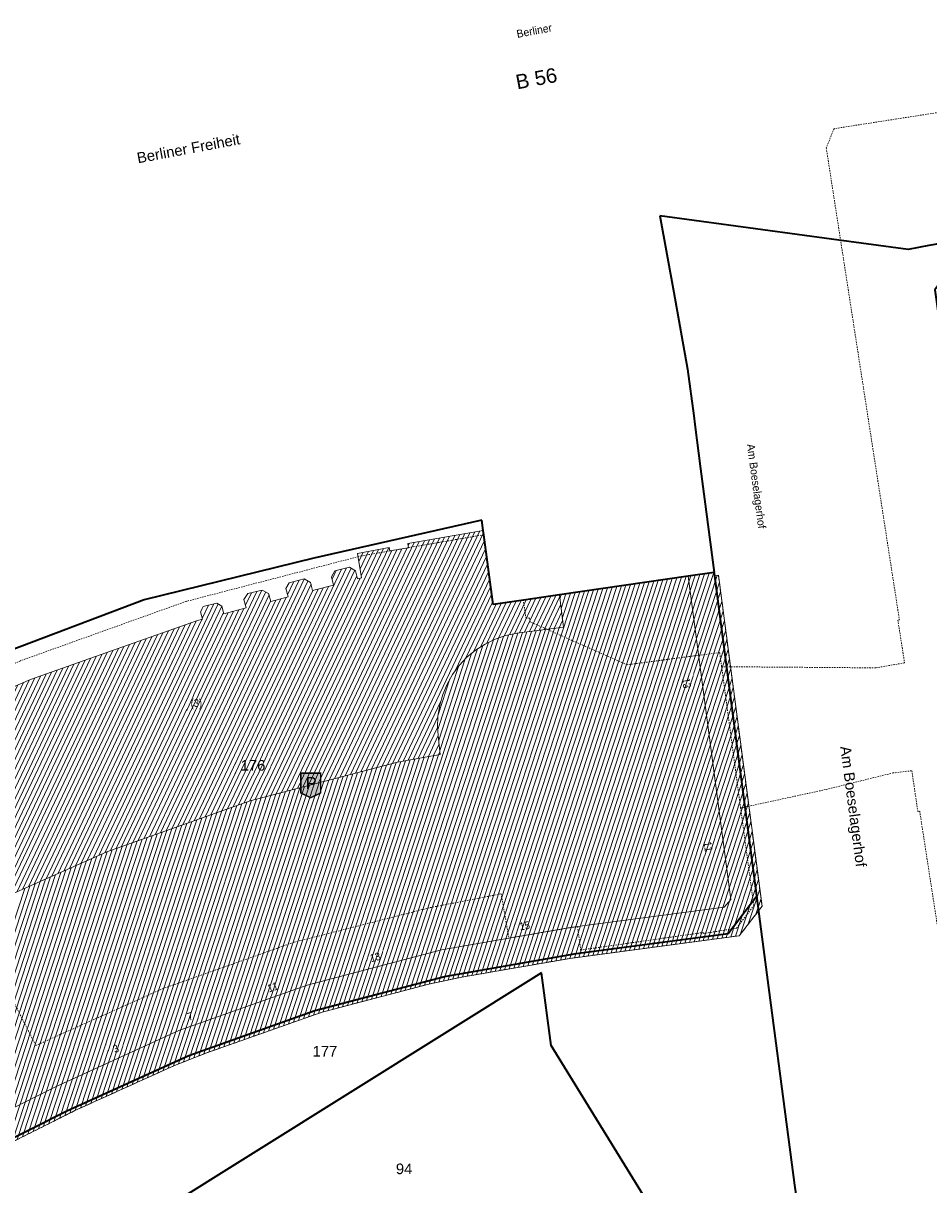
# Model space of a CAD drawing. Header units: metres. Extents: x 32365810 to 32367010, y 5620411 to 5622366.
# Tile 197 of 198: x 32366267 to 32366348, y 5622253 to 5622357. Entities that reach past the tile are written whole.
import ezdxf

# ---------------------------------------------------------------- set-up
doc = ezdxf.new("R2010")
doc.units = ezdxf.units.M
for name, pattern in [('1600.1047', [0]), ('1600.2028', [0]), ('1600.2305', [0.75, 0.5, 0, 0, -0.25]), ('1600.2505', [0]), ('1600.2507', [0]), ('1600.2512', [0.25, 0.125, 0, 0, -0.125])]:
    doc.linetypes.add(name, pattern=pattern)
doc.layers.get('0').update_dxf_attribs({"color": 1, "linetype": 'CONTINUOUS'})
for name, color, linetype in [('Ebene 32', 7, 'CONTINUOUS'), ('Flurstücke_Grenzpunkte', 11, 'CONTINUOUS'), ('Gebäude', 31, 'CONTINUOUS'), ('Lagebezeichnungen', 12, 'CONTINUOUS')]:
    doc.layers.add(name, color=color, linetype=linetype)
doc.styles.add('Arial', font='Arial.ttf')
doc.styles.add('Flurstücksnummer - K 10 700', font='Arial.ttf')
doc.styles.add('Hausnummern NRW', font='Arial.ttf', dxfattribs={"width": 0.85})
doc.styles.add('Name - Bauwerken u. Einrichtungen - F 10', font='Arial.ttf')
doc.styles.add('Plätze_ Anlagen_ Bahnhof - N 14', font='Arial.ttf')
doc.styles.add('Straßename', font='Arial.ttf', dxfattribs={"width": 0.95})

# ---------------------------------------------------------------- blocks, each defined once
blk = doc.blocks.new('Tiefgarage')
at = {"true_color": 0xffffff}
blk.add_hatch(color=7, dxfattribs=at).paths.add_polyline_path([(-0.38168, -0.290077), (-0.38168, 0.473282), (0.38168, 0.473282), (0.38168, -0.290077), (0, -0.473282)], flags=0)
at = {"color": 7, "const_width": 0.053435}
blk.add_lwpolyline([(-0.38168, -0.290077), (-0.38168, 0.473282), (0.38168, 0.473282), (0.38168, -0.290077), (0, -0.473282)], close=True, dxfattribs=at)
at = {"color": 7, "insert": (-0.19429, -0.137404), "char_height": 0.458016, "attachment_point": 7, "line_spacing_factor": 0.69, "style": 'Arial'}
blk.add_mtext('P', dxfattribs=at)
blk = doc.blocks.new('O108')
at = {"layer": 'Gebäude', "color": 7, "linetype": '1600.2507', "lineweight": 18}
for p, q in [((32366328.653, 5622308.11), (32366326.308, 5622307.77)), ((32366326.308, 5622307.77), (32366330.128, 5622278.78)), ((32366328.693, 5622307.803), (32366328.653, 5622308.11)), ((32366329.03, 5622307.847), (32366328.693, 5622307.803)), ((32366332.934, 5622278.18), (32366329.03, 5622307.847)), ((32366330.128, 5622278.78), (32366329.547, 5622278.105)), ((32366329.547, 5622278.105), (32366316.398, 5622276.361)), ((32366330.898, 5622275.542), (32366332.934, 5622278.18)), ((32366315.961, 5622276.303), (32366310.241, 5622275.321)), ((32366315.724, 5622273.509), (32366330.898, 5622275.542)), ((32366316.398, 5622276.361), (32366315.961, 5622276.303)), ((32366310.241, 5622275.321), (32366304.195, 5622274.282)), ((32366304.195, 5622274.282), (32366292.154, 5622271.121)), ((32366306.019, 5622271.832), (32366315.724, 5622273.509)), ((32366303.055, 5622271.199), (32366306.019, 5622271.832)), ((32366292.154, 5622271.121), (32366280.657, 5622267.049)), ((32366293.502, 5622268.691), (32366303.055, 5622271.199)), ((32366283.094, 5622265.018), (32366293.502, 5622268.691)), ((32366280.657, 5622267.049), (32366269.614, 5622262.009)), ((32366280.267, 5622263.905), (32366283.094, 5622265.018)), ((32366271.353, 5622259.867), (32366280.267, 5622263.905)), ((32366269.614, 5622262.009), (32366257.244, 5622255.803)), ((32366257.62, 5622252.983), (32366271.353, 5622259.867))]:
    blk.add_line(p, q, dxfattribs=at)
blk = doc.blocks.new('O425')
at = {"layer": 'Gebäude', "color": 7, "linetype": '1600.2305', "lineweight": 18}
for p, q in [((32366328.693, 5622307.803), (32366328.653, 5622308.11)), ((32366329.03, 5622307.847), (32366328.693, 5622307.803)), ((32366332.934, 5622278.18), (32366329.03, 5622307.847)), ((32366330.898, 5622275.542), (32366332.934, 5622278.18)), ((32366315.724, 5622273.509), (32366330.898, 5622275.542)), ((32366306.019, 5622271.832), (32366315.724, 5622273.509)), ((32366303.055, 5622271.199), (32366306.019, 5622271.832)), ((32366293.502, 5622268.691), (32366303.055, 5622271.199)), ((32366283.094, 5622265.018), (32366293.502, 5622268.691)), ((32366280.267, 5622263.905), (32366283.094, 5622265.018)), ((32366271.353, 5622259.867), (32366280.267, 5622263.905)), ((32366257.62, 5622252.983), (32366271.353, 5622259.867))]:
    blk.add_line(p, q, dxfattribs=at)
blk = doc.blocks.new('O1192')
at = {"layer": 'Flurstücke_Grenzpunkte', "color": 7, "linetype": '1600.2028', "lineweight": 35}
for p, q in [((32366313.178, 5622272.222), (32366274.074, 5622247.775)), ((32366314.039, 5622265.689), (32366313.178, 5622272.222)), ((32366322.777, 5622251.486), (32366314.039, 5622265.689)), ((32366321.904, 5622251.627), (32366291.189, 5622232.59)), ((32366321.933, 5622251.376), (32366321.904, 5622251.627)), ((32366322.777, 5622251.486), (32366321.933, 5622251.376)), ((32366274.074, 5622247.775), (32366284.24, 5622231.364)), ((32366291.399, 5622232.251), (32366285.83, 5622228.798)), ((32366291.189, 5622232.59), (32366291.399, 5622232.251)), ((32366285.83, 5622228.798), (32366284.24, 5622231.364))]:
    blk.add_line(p, q, dxfattribs=at)
at = {"layer": 'Flurstücke_Grenzpunkte', "color": 7, "lineweight": 18, "insert": (32366300.854, 5622254.157), "char_height": 0.95, "attachment_point": 8, "line_spacing_factor": 0.69, "style": 'Flurstücksnummer - K 10 700', "bg_fill": 2}
blk.add_mtext('94', dxfattribs=at)
blk = doc.blocks.new('O1545')
at = {"layer": 'Flurstücke_Grenzpunkte', "color": 7, "linetype": '1600.2028', "lineweight": 35}
for p, q in [((32366307.835, 5622312.779), (32366292.759, 5622309.394)), ((32366307.954, 5622311.875), (32366307.835, 5622312.779)), ((32366308.005, 5622311.489), (32366307.954, 5622311.875)), ((32366308.83, 5622305.23), (32366308.005, 5622311.489)), ((32366292.759, 5622309.394), (32366277.56, 5622305.652)), ((32366326.308, 5622307.77), (32366314.768, 5622306.093)), ((32366328.653, 5622308.11), (32366326.308, 5622307.77)), ((32366328.693, 5622307.803), (32366328.653, 5622308.11)), ((32366330.256, 5622295.927), (32366328.693, 5622307.803)), ((32366277.56, 5622305.652), (32366265.499, 5622301.067)), ((32366311.542, 5622305.624), (32366308.83, 5622305.23)), ((32366314.768, 5622306.093), (32366311.542, 5622305.624)), ((32366332.469, 5622279.104), (32366330.256, 5622295.927)), ((32366329.888, 5622275.737), (32366332.469, 5622279.104)), ((32366316.281, 5622273.942), (32366329.888, 5622275.737)), ((32366304.467, 5622271.876), (32366316.281, 5622273.942)), ((32366292.863, 5622268.828), (32366304.467, 5622271.876)), ((32366281.558, 5622264.806), (32366292.863, 5622268.828)), ((32366270.635, 5622259.854), (32366281.558, 5622264.806)), ((32366258.384, 5622253.668), (32366270.635, 5622259.854))]:
    blk.add_line(p, q, dxfattribs=at)
at = {"layer": 'Flurstücke_Grenzpunkte', "color": 7, "lineweight": 18, "insert": (32366287.314, 5622290.327), "char_height": 0.95, "attachment_point": 8, "line_spacing_factor": 0.69, "style": 'Flurstücksnummer - K 10 700', "bg_fill": 2}
blk.add_mtext('176', dxfattribs=at)
blk = doc.blocks.new('O1835')
at = {"layer": 'Flurstücke_Grenzpunkte', "color": 7, "linetype": '1600.2028', "lineweight": 35}
for p, q in [((32366329.888, 5622275.737), (32366332.469, 5622279.104)), ((32366332.86, 5622276.13), (32366332.469, 5622279.104)), ((32366316.281, 5622273.942), (32366329.888, 5622275.737)), ((32366335.88, 5622253.179), (32366332.86, 5622276.13)), ((32366304.467, 5622271.876), (32366316.281, 5622273.942)), ((32366313.178, 5622272.222), (32366274.074, 5622247.775)), ((32366292.863, 5622268.828), (32366304.467, 5622271.876)), ((32366314.039, 5622265.689), (32366313.178, 5622272.222)), ((32366281.558, 5622264.806), (32366292.863, 5622268.828)), ((32366322.777, 5622251.486), (32366314.039, 5622265.689)), ((32366270.635, 5622259.854), (32366281.558, 5622264.806)), ((32366258.384, 5622253.668), (32366270.635, 5622259.854))]:
    blk.add_line(p, q, dxfattribs=at)
at = {"layer": 'Flurstücke_Grenzpunkte', "color": 7, "lineweight": 18, "insert": (32366293.757, 5622264.709), "char_height": 0.95, "attachment_point": 8, "line_spacing_factor": 0.69, "style": 'Flurstücksnummer - K 10 700', "bg_fill": 2}
blk.add_mtext('177', dxfattribs=at)
blk = doc.blocks.new('O1865')
at = {"layer": 'Flurstücke_Grenzpunkte', "color": 7, "linetype": '1600.2028', "lineweight": 35}
for p, q in [((32366339.146, 5622337.991), (32366323.774, 5622340.077)), ((32366323.774, 5622340.077), (32366325.015, 5622333.201)), ((32366346.033, 5622337.058), (32366339.146, 5622337.991)), ((32366351.817, 5622338.114), (32366347.884, 5622337.396)), ((32366351.817, 5622338.114), (32366348.435, 5622333.435)), ((32366347.884, 5622337.396), (32366346.033, 5622337.058)), ((32366325.015, 5622333.201), (32366326.257, 5622326.324)), ((32366348.435, 5622333.435), (32366360.835, 5622244.396)), ((32366326.257, 5622326.324), (32366326.808, 5622322.132)), ((32366326.808, 5622322.132), (32366326.908, 5622321.368)), ((32366326.908, 5622321.368), (32366327.43, 5622317.404)), ((32366327.43, 5622317.404), (32366328.653, 5622308.11)), ((32366328.693, 5622307.803), (32366328.653, 5622308.11)), ((32366330.256, 5622295.927), (32366328.693, 5622307.803)), ((32366332.469, 5622279.104), (32366330.256, 5622295.927)), ((32366332.86, 5622276.13), (32366332.469, 5622279.104)), ((32366335.88, 5622253.179), (32366332.86, 5622276.13)), ((32366337.847, 5622239.361), (32366335.88, 5622253.179)), ((32366360.835, 5622244.396), (32366368.705, 5622199.312)), ((32366342.205, 5622219.436), (32366337.847, 5622239.361)), ((32366343.587, 5622213.104), (32366342.205, 5622219.436)), ((32366344.972, 5622206.762), (32366343.587, 5622213.104)), ((32366346.36, 5622200.401), (32366344.972, 5622206.762)), ((32366349.26, 5622187.116), (32366346.36, 5622200.401)), ((32366368.705, 5622199.312), (32366373.343, 5622196.001)), ((32366373.343, 5622196.001), (32366349.26, 5622187.116))]:
    blk.add_line(p, q, dxfattribs=at)
at = {"layer": 'Flurstücke_Grenzpunkte', "color": 7, "lineweight": 18, "insert": (32366346.63, 5622245.495), "char_height": 0.95, "attachment_point": 8, "line_spacing_factor": 0.69, "style": 'Flurstücksnummer - K 10 700', "bg_fill": 2}
blk.add_mtext('151', dxfattribs=at)
blk = doc.blocks.new('O2240')
at = {"layer": 'Gebäude', "color": 7, "linetype": '1600.2505', "lineweight": 18}
for p, q in [((32366326.308, 5622307.77), (32366314.768, 5622306.093)), ((32366328.653, 5622308.11), (32366326.308, 5622307.77)), ((32366328.693, 5622307.803), (32366328.653, 5622308.11)), ((32366329.03, 5622307.847), (32366328.693, 5622307.803)), ((32366332.934, 5622278.18), (32366329.03, 5622307.847)), ((32366314.768, 5622306.093), (32366315.129, 5622303.195)), ((32366310.953, 5622302.649), (32366309.969, 5622302.444)), ((32366315.129, 5622303.195), (32366310.953, 5622302.649)), ((32366308.111, 5622301.687), (32366307.264, 5622301.145)), ((32366309.017, 5622302.122), (32366308.111, 5622301.687)), ((32366309.969, 5622302.444), (32366309.017, 5622302.122)), ((32366306.489, 5622300.505), (32366305.797, 5622299.776)), ((32366307.264, 5622301.145), (32366306.489, 5622300.505)), ((32366305.797, 5622299.776), (32366305.199, 5622298.969)), ((32366305.199, 5622298.969), (32366304.702, 5622298.095)), ((32366304.702, 5622298.095), (32366304.314, 5622297.168)), ((32366304.314, 5622297.168), (32366304.042, 5622296.201)), ((32366303.888, 5622295.208), (32366303.856, 5622294.203)), ((32366304.042, 5622296.201), (32366303.888, 5622295.208)), ((32366303.856, 5622294.203), (32366303.945, 5622293.202)), ((32366303.945, 5622293.202), (32366304.079, 5622291.794)), ((32366300.251, 5622291.089), (32366287.066, 5622287.634)), ((32366304.079, 5622291.794), (32366300.251, 5622291.089)), ((32366287.066, 5622287.634), (32366274.197, 5622283.052)), ((32366274.197, 5622283.052), (32366263.041, 5622278.084)), ((32366330.898, 5622275.542), (32366332.934, 5622278.18)), ((32366315.724, 5622273.509), (32366330.898, 5622275.542)), ((32366306.019, 5622271.832), (32366315.724, 5622273.509)), ((32366303.055, 5622271.199), (32366306.019, 5622271.832)), ((32366293.502, 5622268.691), (32366303.055, 5622271.199)), ((32366283.094, 5622265.018), (32366293.502, 5622268.691)), ((32366280.267, 5622263.905), (32366283.094, 5622265.018)), ((32366271.353, 5622259.867), (32366280.267, 5622263.905)), ((32366257.62, 5622252.983), (32366271.353, 5622259.867))]:
    blk.add_line(p, q, dxfattribs=at)
at = {"layer": 'Lagebezeichnungen', "color": 7, "lineweight": 18, "char_height": 0.7, "attachment_point": 8, "line_spacing_factor": 0.69, "style": 'Hausnummern NRW', "bg_fill": 2}
for s, insert, rotation in [('13', (32366325.814, 5622298.132), 277.473), ('15', (32366311.718, 5622276.081), 9.73567), ('13', (32366298.357, 5622273.267), 14.71736), ('11', (32366289.193, 5622270.602), 19.46878), ('7', (32366281.801, 5622267.985), 19.46878), ('3', (32366275.168, 5622265.093), 24.53897)]:
    blk.add_mtext(s, dxfattribs=dict(at, insert=insert, rotation=rotation))
at = {"layer": 'Lagebezeichnungen', "color": 7, "lineweight": 18, "insert": (32366327.76, 5622283.483), "char_height": 0.7, "attachment_point": 8, "rotation": 277.473, "line_spacing_factor": 0.69, "style": 'Hausnummern NRW', "bg_fill": 2}
blk.add_mtext('11', dxfattribs=at)
blk = doc.blocks.new('O3234')
at = {"layer": 'Gebäude', "color": 7, "linetype": '1600.2505', "lineweight": 18}
for p, q in [((32366307.954, 5622311.875), (32366301.183, 5622310.684)), ((32366308.005, 5622311.489), (32366307.954, 5622311.875)), ((32366308.83, 5622305.23), (32366308.005, 5622311.489)), ((32366299.528, 5622310.353), (32366296.676, 5622309.813)), ((32366296.676, 5622309.813), (32366297.047, 5622307.632)), ((32366299.569, 5622310.029), (32366299.528, 5622310.353)), ((32366301.243, 5622310.319), (32366299.569, 5622310.029)), ((32366301.183, 5622310.684), (32366301.243, 5622310.319)), ((32366294.654, 5622308.247), (32366294.342, 5622307.7)), ((32366294.342, 5622307.7), (32366294.531, 5622306.975)), ((32366295.951, 5622308.585), (32366294.654, 5622308.247)), ((32366296.49, 5622308.261), (32366295.951, 5622308.585)), ((32366296.678, 5622307.536), (32366296.49, 5622308.261)), ((32366290.543, 5622307.173), (32366290.263, 5622306.666)), ((32366290.263, 5622306.666), (32366290.46, 5622305.911)), ((32366291.887, 5622307.524), (32366290.543, 5622307.173)), ((32366292.468, 5622307.201), (32366291.887, 5622307.524)), ((32366292.656, 5622306.485), (32366292.468, 5622307.201)), ((32366294.531, 5622306.975), (32366292.656, 5622306.485)), ((32366297.047, 5622307.632), (32366296.678, 5622307.536)), ((32366286.848, 5622306.208), (32366286.502, 5622305.673)), ((32366286.502, 5622305.673), (32366286.697, 5622304.928)), ((32366288.131, 5622306.522), (32366286.848, 5622306.208)), ((32366288.713, 5622306.23), (32366288.131, 5622306.522)), ((32366288.903, 5622305.504), (32366288.713, 5622306.23)), ((32366290.46, 5622305.911), (32366288.903, 5622305.504)), ((32366311.542, 5622305.624), (32366308.83, 5622305.23)), ((32366314.768, 5622306.093), (32366311.542, 5622305.624)), ((32366314.768, 5622306.093), (32366315.129, 5622303.195)), ((32366282.855, 5622305.04), (32366282.599, 5622304.56)), ((32366282.599, 5622304.56), (32366282.77, 5622303.903)), ((32366284.074, 5622305.359), (32366282.855, 5622305.04)), ((32366284.528, 5622305.085), (32366284.074, 5622305.359)), ((32366284.705, 5622304.408), (32366284.528, 5622305.085)), ((32366286.697, 5622304.928), (32366284.705, 5622304.408)), ((32366282.345, 5622303.791), (32366275.55, 5622301.392)), ((32366282.77, 5622303.903), (32366282.345, 5622303.791)), ((32366310.953, 5622302.649), (32366309.969, 5622302.444)), ((32366315.129, 5622303.195), (32366310.953, 5622302.649)), ((32366308.111, 5622301.687), (32366307.264, 5622301.145)), ((32366309.017, 5622302.122), (32366308.111, 5622301.687)), ((32366309.969, 5622302.444), (32366309.017, 5622302.122)), ((32366275.55, 5622301.392), (32366267.372, 5622298.504)), ((32366306.489, 5622300.505), (32366305.797, 5622299.776)), ((32366307.264, 5622301.145), (32366306.489, 5622300.505)), ((32366305.797, 5622299.776), (32366305.199, 5622298.969)), ((32366267.372, 5622298.504), (32366260.009, 5622295.38)), ((32366305.199, 5622298.969), (32366304.702, 5622298.095)), ((32366304.702, 5622298.095), (32366304.314, 5622297.168)), ((32366304.314, 5622297.168), (32366304.042, 5622296.201)), ((32366260.009, 5622295.38), (32366259.889, 5622295.33)), ((32366259.889, 5622295.33), (32366259.997, 5622295.071)), ((32366303.888, 5622295.208), (32366303.856, 5622294.203)), ((32366304.042, 5622296.201), (32366303.888, 5622295.208)), ((32366253.32, 5622294.723), (32366250.835, 5622293.483)), ((32366253.506, 5622294.358), (32366253.32, 5622294.723)), ((32366254.418, 5622292.557), (32366253.506, 5622294.358)), ((32366259.997, 5622295.071), (32366254.647, 5622292.66)), ((32366303.856, 5622294.203), (32366303.945, 5622293.202)), ((32366253.791, 5622287.661), (32366250.835, 5622293.483)), ((32366303.945, 5622293.202), (32366304.079, 5622291.794)), ((32366254.647, 5622292.66), (32366254.418, 5622292.557)), ((32366300.251, 5622291.089), (32366287.066, 5622287.634)), ((32366304.079, 5622291.794), (32366300.251, 5622291.089)), ((32366256.382, 5622288.965), (32366253.791, 5622287.661)), ((32366261.839, 5622278.12), (32366256.382, 5622288.965)), ((32366287.066, 5622287.634), (32366274.197, 5622283.052)), ((32366274.197, 5622283.052), (32366263.041, 5622278.084)), ((32366262.898, 5622277.722), (32366261.839, 5622278.12)), ((32366263.041, 5622278.084), (32366262.898, 5622277.722))]:
    blk.add_line(p, q, dxfattribs=at)
at = {"layer": 'Ebene 32', "color": 7, "lineweight": 18, "insert": (32366282.235, 5622295.836), "char_height": 0.7, "attachment_point": 8, "line_spacing_factor": 0.69, "style": 'Hausnummern NRW', "bg_fill": 2}
blk.add_mtext('(3)', dxfattribs=at)
blk = doc.blocks.new('O45')
at = {"layer": 'Gebäude', "color": 7, "linetype": '1600.2512', "lineweight": 18}
for p, q in [((32366308.005, 5622311.489), (32366301.243, 5622310.319)), ((32366308.83, 5622305.23), (32366308.005, 5622311.489)), ((32366299.569, 5622310.029), (32366297.001, 5622309.585)), ((32366301.243, 5622310.319), (32366299.569, 5622310.029)), ((32366297.001, 5622309.585), (32366289.189, 5622307.556)), ((32366289.189, 5622307.556), (32366281.33, 5622305.514)), ((32366311.542, 5622305.624), (32366308.83, 5622305.23)), ((32366311.779, 5622303.992), (32366311.542, 5622305.624)), ((32366281.33, 5622305.514), (32366266.464, 5622300.185)), ((32366312.101, 5622304.028), (32366311.779, 5622303.992)), ((32366312.154, 5622303.671), (32366312.101, 5622304.028)), ((32366320.837, 5622299.831), (32366312.154, 5622303.671)), ((32366329.145, 5622300.924), (32366320.837, 5622299.831)), ((32366329.314, 5622299.654), (32366329.145, 5622300.924)), ((32366266.464, 5622300.185), (32366259.316, 5622296.966)), ((32366331.011, 5622286.99), (32366329.314, 5622299.654)), ((32366259.316, 5622296.966), (32366260.009, 5622295.38)), ((32366260.009, 5622295.38), (32366259.889, 5622295.33)), ((32366259.889, 5622295.33), (32366259.997, 5622295.071)), ((32366259.997, 5622295.071), (32366254.647, 5622292.66)), ((32366254.647, 5622292.66), (32366256.718, 5622288.554)), ((32366256.718, 5622288.554), (32366252.151, 5622286.23)), ((32366332.186, 5622278.225), (32366331.011, 5622286.99)), ((32366252.151, 5622286.23), (32366258.652, 5622273.35)), ((32366303.188, 5622278.061), (32366309.554, 5622279.295)), ((32366309.554, 5622279.295), (32366310.241, 5622275.321)), ((32366291.007, 5622274.959), (32366303.188, 5622278.061)), ((32366330.653, 5622276.21), (32366332.186, 5622278.225)), ((32366258.652, 5622273.35), (32366262.865, 5622275.476)), ((32366262.865, 5622275.476), (32366267.843, 5622265.702)), ((32366310.241, 5622275.321), (32366315.961, 5622276.303)), ((32366315.961, 5622276.303), (32366316.398, 5622276.361)), ((32366316.398, 5622276.361), (32366316.676, 5622274.258)), ((32366316.676, 5622274.258), (32366327.657, 5622275.826)), ((32366327.657, 5622275.826), (32366327.67, 5622275.737)), ((32366327.67, 5622275.737), (32366330.653, 5622276.21)), ((32366279.201, 5622270.784), (32366291.007, 5622274.959)), ((32366267.843, 5622265.702), (32366279.201, 5622270.784))]:
    blk.add_line(p, q, dxfattribs=at)
blk = doc.blocks.new('O51')
at = {"layer": 'Gebäude', "color": 7, "linetype": '1600.2512', "lineweight": 18}
for p, q in [((32366356.788, 5622350.586), (32366339.388, 5622347.883)), ((32366339.388, 5622347.883), (32366338.692, 5622346.157)), ((32366338.692, 5622346.157), (32366345.245, 5622303.858)), ((32366345.245, 5622303.858), (32366345.106, 5622303.836)), ((32366345.106, 5622303.836), (32366345.711, 5622300.003)), ((32366343.125, 5622299.551), (32366329.314, 5622299.654)), ((32366331.011, 5622286.99), (32366329.314, 5622299.654)), ((32366345.711, 5622300.003), (32366343.125, 5622299.551)), ((32366338.686, 5622288.653), (32366344.649, 5622290.128)), ((32366344.649, 5622290.128), (32366346.362, 5622290.333)), ((32366346.362, 5622290.333), (32366346.897, 5622286.679)), ((32366331.011, 5622286.99), (32366338.686, 5622288.653)), ((32366346.897, 5622286.679), (32366347.065, 5622286.705)), ((32366347.065, 5622286.705), (32366348.914, 5622274.743))]:
    blk.add_line(p, q, dxfattribs=at)
blk = doc.blocks.new('*X1111')
at = {"color": 253, "linetype": '1600.1047', "lineweight": 18, "true_color": 0xb2b2b2}
for p, q in [((32366314.443725, 5622273.287771), (32366325.710871, 5622307.683224)), ((32366314.862009, 5622273.36005), (32366326.125202, 5622307.743435)), ((32366315.280293, 5622273.432328), (32366326.539506, 5622307.803566)), ((32366315.698577, 5622273.504607), (32366326.95379, 5622307.863632)), ((32366316.111636, 5622273.560935), (32366327.368074, 5622307.923699)), ((32366316.524357, 5622273.616231), (32366327.782358, 5622307.983766)), ((32366316.937078, 5622273.671527), (32366328.196642, 5622308.043833)), ((32366317.349799, 5622273.726823), (32366328.610925, 5622308.103899)), ((32366317.76252, 5622273.782119), (32366328.916525, 5622307.832184)), ((32366307.332895, 5622272.059038), (32366318.667243, 5622306.65964)), ((32366307.751179, 5622272.131316), (32366319.081574, 5622306.719851)), ((32366308.169463, 5622272.203594), (32366319.495905, 5622306.780062)), ((32366308.587747, 5622272.275873), (32366319.910236, 5622306.840273)), ((32366309.006032, 5622272.348151), (32366320.324567, 5622306.900483)), ((32366309.424316, 5622272.42043), (32366320.738898, 5622306.960694)), ((32366309.8426, 5622272.492708), (32366321.153229, 5622307.020905)), ((32366310.260884, 5622272.564987), (32366321.56756, 5622307.081116)), ((32366310.679168, 5622272.637265), (32366321.981891, 5622307.141327)), ((32366311.097452, 5622272.709544), (32366322.396222, 5622307.201538)), ((32366311.515736, 5622272.781822), (32366322.810553, 5622307.261749)), ((32366311.93402, 5622272.854101), (32366323.224885, 5622307.321959)), ((32366312.352304, 5622272.926379), (32366323.639216, 5622307.38217)), ((32366312.770588, 5622272.998657), (32366324.053547, 5622307.442381)), ((32366313.188872, 5622273.070936), (32366324.467878, 5622307.502592)), ((32366313.607156, 5622273.143214), (32366324.882209, 5622307.562803)), ((32366314.025441, 5622273.215493), (32366325.29654, 5622307.623014)), ((32366318.175241, 5622273.837415), (32366329.111961, 5622307.224168)), ((32366304.806021, 5622271.572953), (32366316.181257, 5622306.298375)), ((32366305.230311, 5622271.663565), (32366316.595588, 5622306.358586)), ((32366305.654601, 5622271.754178), (32366317.009919, 5622306.418797)), ((32366306.078043, 5622271.842202), (32366317.42425, 5622306.479008)), ((32366306.496327, 5622271.914481), (32366317.838581, 5622306.539218)), ((32366306.914611, 5622271.986759), (32366318.252912, 5622306.599429)), ((32366314.812676, 5622305.734356), (32366314.938264, 5622306.117743)), ((32366314.921392, 5622304.861611), (32366315.352595, 5622306.177953)), ((32366315.030109, 5622303.988867), (32366315.766926, 5622306.238164)), ((32366318.587962, 5622273.892711), (32366329.225052, 5622306.364777)), ((32366319.000683, 5622273.948007), (32366329.338142, 5622305.505385)), ((32366319.413404, 5622274.003303), (32366329.451233, 5622304.645994)), ((32366319.826125, 5622274.058599), (32366329.564324, 5622303.786602)), ((32366299.655911, 5622270.306619), (32366310.199067, 5622302.49193)), ((32366300.087648, 5622270.419965), (32366310.622576, 5622302.580161)), ((32366300.519385, 5622270.533311), (32366311.043615, 5622302.660847)), ((32366300.951122, 5622270.646657), (32366311.455879, 5622302.71475)), ((32366301.382859, 5622270.760004), (32366311.868144, 5622302.768652)), ((32366301.814596, 5622270.87335), (32366312.280408, 5622302.822554)), ((32366302.246333, 5622270.986696), (32366312.692673, 5622302.876457)), ((32366302.67807, 5622271.100042), (32366313.104937, 5622302.930359)), ((32366303.108861, 5622271.210502), (32366313.517202, 5622302.984262)), ((32366303.533151, 5622271.301115), (32366313.929466, 5622303.038164)), ((32366303.957441, 5622271.391728), (32366314.341731, 5622303.092066)), ((32366304.381731, 5622271.48234), (32366314.753995, 5622303.145969)), ((32366320.238847, 5622274.113895), (32366329.677415, 5622302.92721)), ((32366297.497227, 5622269.739888), (32366307.922931, 5622301.566653)), ((32366297.928964, 5622269.853234), (32366308.402865, 5622301.827134)), ((32366298.360701, 5622269.96658), (32366308.87112, 5622302.051958)), ((32366298.792437, 5622270.079926), (32366309.322523, 5622302.225338)), ((32366299.224174, 5622270.193273), (32366309.766299, 5622302.375439)), ((32366320.651568, 5622274.169191), (32366329.790506, 5622302.067819)), ((32366297.06549, 5622269.626542), (32366307.423669, 5622301.247173)), ((32366304.046002, 5622292.140724), (32366306.896058, 5622300.841151)), ((32366321.064289, 5622274.224487), (32366329.903596, 5622301.208427)), ((32366303.872297, 5622294.019703), (32366305.726965, 5622299.681488)), ((32366303.957166, 5622293.07416), (32366306.339873, 5622300.3479)), ((32366321.47701, 5622274.279783), (32366330.016687, 5622300.349036)), ((32366321.889731, 5622274.335079), (32366330.129778, 5622299.489644)), ((32366303.906928, 5622295.330048), (32366304.963031, 5622298.554036)), ((32366322.302452, 5622274.390375), (32366330.242869, 5622298.630253)), ((32366322.715173, 5622274.445671), (32366330.35596, 5622297.770861)), ((32366323.127894, 5622274.500967), (32366330.46905, 5622296.91147)), ((32366323.540615, 5622274.556263), (32366330.582141, 5622296.052078)), ((32366323.953336, 5622274.611559), (32366330.695232, 5622295.192687)), ((32366324.366057, 5622274.666855), (32366330.808323, 5622294.333295)), ((32366324.778778, 5622274.722151), (32366330.921413, 5622293.473904)), ((32366325.191499, 5622274.777447), (32366331.034504, 5622292.614512)), ((32366292.722887, 5622268.41605), (32366300.140533, 5622291.060053)), ((32366293.169075, 5622268.57351), (32366300.563474, 5622291.146548)), ((32366293.611594, 5622268.719772), (32366300.983417, 5622291.223888)), ((32366294.043331, 5622268.833118), (32366301.403359, 5622291.301229)), ((32366294.475068, 5622268.946465), (32366301.823301, 5622291.378569)), ((32366294.906805, 5622269.059811), (32366302.243243, 5622291.45591)), ((32366295.338542, 5622269.173157), (32366302.663186, 5622291.53325)), ((32366295.770279, 5622269.286503), (32366303.083128, 5622291.610591)), ((32366296.202016, 5622269.399849), (32366303.50307, 5622291.687931)), ((32366296.633753, 5622269.513196), (32366303.923013, 5622291.765272)), ((32366325.60422, 5622274.832743), (32366331.147595, 5622291.755121)), ((32366288.707198, 5622266.998906), (32366296.25559, 5622290.042042)), ((32366289.153386, 5622267.156367), (32366296.687251, 5622290.155154)), ((32366289.599573, 5622267.313827), (32366297.118911, 5622290.268266)), ((32366290.045761, 5622267.471287), (32366297.550571, 5622290.381379)), ((32366290.491949, 5622267.628748), (32366297.982232, 5622290.494491)), ((32366290.938137, 5622267.786208), (32366298.413892, 5622290.607604)), ((32366291.384324, 5622267.943669), (32366298.845552, 5622290.720716)), ((32366291.830512, 5622268.101129), (32366299.277213, 5622290.833828)), ((32366292.2767, 5622268.258589), (32366299.708873, 5622290.946941)), ((32366326.016941, 5622274.888039), (32366331.260686, 5622290.895729)), ((32366326.429662, 5622274.943335), (32366331.373777, 5622290.036338)), ((32366284.691509, 5622265.581763), (32366292.370647, 5622289.024031)), ((32366285.137697, 5622265.739224), (32366292.802308, 5622289.137143)), ((32366285.583884, 5622265.896684), (32366293.233968, 5622289.250255)), ((32366286.030072, 5622266.054144), (32366293.665628, 5622289.363368)), ((32366286.47626, 5622266.211605), (32366294.097289, 5622289.47648)), ((32366286.922447, 5622266.369065), (32366294.528949, 5622289.589592)), ((32366287.368635, 5622266.526525), (32366294.960609, 5622289.702705)), ((32366287.814823, 5622266.683986), (32366295.39227, 5622289.815817)), ((32366288.26101, 5622266.841446), (32366295.82393, 5622289.928929)), ((32366326.842383, 5622274.998632), (32366331.486867, 5622289.176946)), ((32366280.183824, 5622263.867322), (32366288.054044, 5622287.892907)), ((32366280.638713, 5622264.051345), (32366288.485705, 5622288.006019)), ((32366281.091748, 5622264.229706), (32366288.917365, 5622288.119132)), ((32366281.544782, 5622264.408067), (32366289.349025, 5622288.232244)), ((32366281.997816, 5622264.586428), (32366289.780685, 5622288.345356)), ((32366282.450851, 5622264.76479), (32366290.212346, 5622288.458469)), ((32366282.903885, 5622264.943151), (32366290.644006, 5622288.571581)), ((32366283.352946, 5622265.109382), (32366291.075666, 5622288.684693)), ((32366283.799134, 5622265.266843), (32366291.507327, 5622288.797806)), ((32366284.245321, 5622265.424303), (32366291.938987, 5622288.910918)), ((32366327.255104, 5622275.053928), (32366331.599958, 5622288.317554)), ((32366276.940258, 5622262.398001), (32366284.961529, 5622286.884704)), ((32366277.403625, 5622262.607904), (32366285.408237, 5622287.043754)), ((32366277.866991, 5622262.817807), (32366285.854946, 5622287.202805)), ((32366278.330358, 5622263.02771), (32366286.301655, 5622287.361855)), ((32366278.793724, 5622263.237613), (32366286.748363, 5622287.520905)), ((32366279.257091, 5622263.447516), (32366287.190724, 5622287.666682)), ((32366279.720458, 5622263.657419), (32366287.622384, 5622287.779795)), ((32366327.667825, 5622275.109224), (32366331.713049, 5622287.458163)), ((32366274.160058, 5622261.138584), (32366282.281278, 5622285.930402)), ((32366274.623425, 5622261.348487), (32366282.727986, 5622286.089452)), ((32366275.086791, 5622261.55839), (32366283.174695, 5622286.248503)), ((32366275.550158, 5622261.768293), (32366283.621403, 5622286.407553)), ((32366276.013525, 5622261.978195), (32366284.068112, 5622286.566603)), ((32366276.476891, 5622262.188098), (32366284.51482, 5622286.725654)), ((32366328.080546, 5622275.16452), (32366331.82614, 5622286.598771)), ((32366270.908232, 5622259.644049), (32366279.154318, 5622284.81705)), ((32366271.379858, 5622259.879166), (32366279.601027, 5622284.9761)), ((32366271.843225, 5622260.089069), (32366280.047735, 5622285.135151)), ((32366272.306591, 5622260.298972), (32366280.494444, 5622285.294201)), ((32366272.769958, 5622260.508875), (32366280.941152, 5622285.453251)), ((32366273.233325, 5622260.718778), (32366281.387861, 5622285.612302)), ((32366273.696691, 5622260.928681), (32366281.834569, 5622285.771352)), ((32366328.493267, 5622275.219816), (32366331.939231, 5622285.73938)), ((32366328.905988, 5622275.275112), (32366332.052321, 5622284.879988)), ((32366268.075424, 5622258.224035), (32366276.474067, 5622283.862748)), ((32366268.547559, 5622258.460704), (32366276.920776, 5622284.021798)), ((32366269.019694, 5622258.697373), (32366277.367484, 5622284.180849)), ((32366269.491828, 5622258.934042), (32366277.814193, 5622284.339899)), ((32366269.963963, 5622259.170711), (32366278.260901, 5622284.498949)), ((32366270.436097, 5622259.40738), (32366278.70761, 5622284.658)), ((32366329.318709, 5622275.330408), (32366332.165412, 5622284.020597)), ((32366265.242617, 5622256.804022), (32366273.780012, 5622282.866306)), ((32366265.714752, 5622257.040691), (32366274.240524, 5622283.067497)), ((32366266.186886, 5622257.27736), (32366274.687233, 5622283.226547)), ((32366266.659021, 5622257.514029), (32366275.133942, 5622283.385597)), ((32366267.131155, 5622257.750698), (32366275.58065, 5622283.544648)), ((32366267.60329, 5622257.987366), (32366276.027359, 5622283.703698)), ((32366329.731431, 5622275.385704), (32366332.278503, 5622283.161205)), ((32366262.40981, 5622255.384008), (32366271.007995, 5622281.631869)), ((32366262.881944, 5622255.620677), (32366271.469998, 5622281.837609)), ((32366263.354079, 5622255.857346), (32366271.932001, 5622282.043348)), ((32366263.826213, 5622256.094015), (32366272.394003, 5622282.249088)), ((32366264.298348, 5622256.330684), (32366272.856006, 5622282.454827)), ((32366264.770483, 5622256.567353), (32366273.318009, 5622282.660567)), ((32366330.144152, 5622275.441), (32366332.391594, 5622282.301814)), ((32366260.049137, 5622254.200664), (32366268.697981, 5622280.603172)), ((32366260.521271, 5622254.437333), (32366269.159984, 5622280.808911)), ((32366260.993406, 5622254.674002), (32366269.621987, 5622281.014651)), ((32366261.465541, 5622254.910671), (32366270.083989, 5622281.22039)), ((32366261.937675, 5622255.147339), (32366270.545992, 5622281.42613)), ((32366330.556873, 5622275.496296), (32366332.504685, 5622281.442422)), ((32366258.160599, 5622253.253988), (32366266.84997, 5622279.780214)), ((32366258.632733, 5622253.490657), (32366267.311973, 5622279.985953)), ((32366259.104868, 5622253.727326), (32366267.773975, 5622280.191693)), ((32366259.577002, 5622253.963995), (32366268.235978, 5622280.397432)), ((32366331.016929, 5622275.696094), (32366332.617775, 5622280.583031)), ((32366331.702528, 5622276.584408), (32366332.730866, 5622279.723639)), ((32366332.388126, 5622277.472723), (32366332.843957, 5622278.864248))]:
    blk.add_line(p, q, dxfattribs=at)
blk = doc.blocks.new('*X1399')
at = {"color": 253, "linetype": '1600.1047', "lineweight": 18, "true_color": 0xb2b2b2}
for p, q in [((32366291.293746, 5622288.741839), (32366301.761769, 5622310.785803)), ((32366291.767878, 5622288.866081), (32366302.214738, 5622310.86548)), ((32366292.242011, 5622288.990323), (32366302.667708, 5622310.945156)), ((32366292.716144, 5622289.114565), (32366303.120678, 5622311.024832)), ((32366293.190277, 5622289.238806), (32366303.573648, 5622311.104508)), ((32366293.664409, 5622289.363048), (32366304.026618, 5622311.184184)), ((32366294.138542, 5622289.48729), (32366304.479587, 5622311.26386)), ((32366294.612675, 5622289.611532), (32366304.932557, 5622311.343536)), ((32366295.086807, 5622289.735774), (32366305.385527, 5622311.423212)), ((32366295.56094, 5622289.860015), (32366305.838497, 5622311.502889)), ((32366296.035073, 5622289.984257), (32366306.291466, 5622311.582565)), ((32366296.509205, 5622290.108499), (32366306.744436, 5622311.662241)), ((32366296.983338, 5622290.232741), (32366307.197406, 5622311.741917)), ((32366297.457471, 5622290.356983), (32366307.650376, 5622311.821593)), ((32366297.931603, 5622290.481225), (32366307.983793, 5622311.64951)), ((32366298.405736, 5622290.605466), (32366308.074026, 5622310.965322)), ((32366287.974817, 5622287.872146), (32366298.563594, 5622310.170398)), ((32366288.44895, 5622287.996388), (32366299.019741, 5622310.256765)), ((32366288.923082, 5622288.12063), (32366299.475888, 5622310.343133)), ((32366289.397215, 5622288.244872), (32366299.757344, 5622310.061628)), ((32366289.871348, 5622288.369114), (32366300.20969, 5622310.139991)), ((32366290.34548, 5622288.493355), (32366300.662036, 5622310.218355)), ((32366290.819613, 5622288.617597), (32366301.114383, 5622310.296718)), ((32366296.691123, 5622309.724097), (32366296.739005, 5622309.824929)), ((32366296.80061, 5622309.080454), (32366297.195152, 5622309.911296)), ((32366296.910097, 5622308.436812), (32366297.651299, 5622309.997664)), ((32366297.019584, 5622307.793169), (32366298.107446, 5622310.084031)), ((32366298.879869, 5622290.729708), (32366308.16422, 5622310.281051)), ((32366301.212647, 5622310.503647), (32366301.308799, 5622310.706127)), ((32366299.354001, 5622290.85395), (32366308.254414, 5622309.59678)), ((32366299.828134, 5622290.978192), (32366308.344608, 5622308.912509)), ((32366285.026009, 5622286.907662), (32366295.230806, 5622308.397316)), ((32366285.525614, 5622287.085546), (32366295.704569, 5622308.520779)), ((32366286.02522, 5622287.263431), (32366296.105964, 5622308.491848)), ((32366286.524826, 5622287.441315), (32366296.428913, 5622308.29772)), ((32366287.024432, 5622287.6192), (32366296.608889, 5622307.802517)), ((32366294.392517, 5622307.506219), (32366294.757043, 5622308.273853)), ((32366300.300189, 5622291.098059), (32366308.434802, 5622308.228238)), ((32366281.029161, 5622285.484587), (32366291.439528, 5622307.407138)), ((32366281.528767, 5622285.662471), (32366291.90532, 5622307.513815)), ((32366282.028373, 5622285.840355), (32366292.233749, 5622307.331229)), ((32366282.527979, 5622286.01824), (32366292.510385, 5622307.039575)), ((32366284.026797, 5622286.551893), (32366293.610944, 5622306.734558)), ((32366284.526403, 5622286.729778), (32366294.084895, 5622306.858418)), ((32366287.500684, 5622287.747904), (32366296.928397, 5622307.601144)), ((32366290.408198, 5622306.109529), (32366290.965622, 5622307.283372)), ((32366300.755109, 5622291.181841), (32366308.524996, 5622307.543966)), ((32366301.210029, 5622291.265623), (32366308.615189, 5622306.859695)), ((32366277.032313, 5622284.061511), (32366287.641208, 5622306.402128)), ((32366277.531919, 5622284.239396), (32366288.110933, 5622306.517088)), ((32366278.031525, 5622284.41728), (32366288.451936, 5622306.36098)), ((32366278.531131, 5622284.595165), (32366288.745642, 5622306.105273)), ((32366279.530343, 5622284.950933), (32366289.345284, 5622305.619613)), ((32366280.029949, 5622285.128818), (32366289.819252, 5622305.743508)), ((32366280.529555, 5622285.306702), (32366290.29322, 5622305.867403)), ((32366283.027585, 5622286.196124), (32366292.663042, 5622306.48684)), ((32366283.527191, 5622286.374009), (32366293.136993, 5622306.610699)), ((32366286.636257, 5622305.160069), (32366287.171483, 5622306.287168)), ((32366305.43362, 5622299.285619), (32366308.705383, 5622306.175424)), ((32366309.814575, 5622302.391768), (32366311.335199, 5622305.593956)), ((32366310.28586, 5622302.510012), (32366311.781107, 5622305.658761)), ((32366310.746573, 5622302.605994), (32366312.227026, 5622305.72359)), ((32366311.197296, 5622302.680941), (32366312.672945, 5622305.788418)), ((32366311.639911, 5622302.738811), (32366313.118864, 5622305.853246)), ((32366312.082526, 5622302.796682), (32366313.564783, 5622305.918074)), ((32366312.525141, 5622302.854553), (32366314.010702, 5622305.982903)), ((32366312.967756, 5622302.912423), (32366314.456621, 5622306.047731)), ((32366313.410371, 5622302.970294), (32366314.794028, 5622305.884052)), ((32366272.97302, 5622282.506936), (32366283.789421, 5622305.284528)), ((32366273.499486, 5622282.741382), (32366284.20296, 5622305.281169)), ((32366274.025951, 5622282.975828), (32366284.525621, 5622305.086436)), ((32366275.533495, 5622283.527858), (32366285.554111, 5622304.629655)), ((32366276.033101, 5622283.705743), (32366286.027988, 5622304.753358)), ((32366276.532707, 5622283.883627), (32366286.501865, 5622304.877061)), ((32366279.030737, 5622284.773049), (32366288.89314, 5622305.541675)), ((32366282.604699, 5622304.538104), (32366282.74584, 5622304.835325)), ((32366282.751675, 5622303.973407), (32366283.315379, 5622305.160476)), ((32366306.366539, 5622300.375991), (32366308.795577, 5622305.491153)), ((32366307.071275, 5622300.985846), (32366309.105719, 5622305.270056)), ((32366307.692062, 5622301.418919), (32366309.551615, 5622305.334836)), ((32366308.270974, 5622301.763808), (32366309.997511, 5622305.399616)), ((32366308.808713, 5622302.021994), (32366310.443407, 5622305.464396)), ((32366309.320004, 5622302.224486), (32366310.889303, 5622305.529176)), ((32366313.852986, 5622303.028165), (32366314.880297, 5622305.191514)), ((32366271.393624, 5622281.803598), (32366281.732018, 5622303.574584)), ((32366271.920089, 5622282.038044), (32366282.23077, 5622303.75067)), ((32366272.446555, 5622282.27249), (32366282.710837, 5622303.887408)), ((32366274.534284, 5622283.172089), (32366284.674316, 5622304.52536)), ((32366275.03389, 5622283.349974), (32366285.080234, 5622304.505952)), ((32366314.295601, 5622303.086035), (32366314.966565, 5622304.498977)), ((32366314.738216, 5622303.143906), (32366315.052834, 5622303.806439)), ((32366268.234832, 5622280.396922), (32366278.739505, 5622302.518066)), ((32366268.761297, 5622280.631368), (32366279.238257, 5622302.694153)), ((32366269.287763, 5622280.865814), (32366279.737009, 5622302.870239)), ((32366269.814228, 5622281.10026), (32366280.235762, 5622303.046325)), ((32366270.340693, 5622281.334706), (32366280.734514, 5622303.222412)), ((32366270.867159, 5622281.569152), (32366281.233266, 5622303.398498)), ((32366265.076039, 5622278.990245), (32366275.746993, 5622301.461549)), ((32366265.602505, 5622279.224691), (32366276.245745, 5622301.637635)), ((32366266.12897, 5622279.459137), (32366276.744497, 5622301.813721)), ((32366266.655436, 5622279.693583), (32366277.243249, 5622301.989808)), ((32366267.181901, 5622279.92803), (32366277.742001, 5622302.165894)), ((32366267.708366, 5622280.162476), (32366278.240753, 5622302.34198)), ((32366262.121555, 5622278.013808), (32366272.754339, 5622300.404733)), ((32366262.47382, 5622277.881418), (32366273.253116, 5622300.580872)), ((32366262.826086, 5622277.749027), (32366273.751894, 5622300.757012)), ((32366263.496643, 5622278.286907), (32366274.250671, 5622300.933151)), ((32366264.023109, 5622278.521353), (32366274.749448, 5622301.109291)), ((32366264.549574, 5622278.755799), (32366275.248226, 5622301.28543)), ((32366260.728859, 5622280.326245), (32366269.761675, 5622299.347896)), ((32366260.942434, 5622279.901795), (32366270.260452, 5622299.524035)), ((32366261.156009, 5622279.477345), (32366270.759229, 5622299.700175)), ((32366261.369584, 5622279.052895), (32366271.258007, 5622299.876314)), ((32366261.58316, 5622278.628445), (32366271.756784, 5622300.052454)), ((32366261.796735, 5622278.203995), (32366272.255561, 5622300.228593)), ((32366259.660982, 5622282.448495), (32366267.263379, 5622298.457914)), ((32366259.874558, 5622282.024045), (32366267.766565, 5622298.643338)), ((32366260.088133, 5622281.599595), (32366268.265343, 5622298.819477)), ((32366260.301708, 5622281.175145), (32366268.76412, 5622298.995617)), ((32366260.515283, 5622280.750695), (32366269.262897, 5622299.171756)), ((32366258.593106, 5622284.570745), (32366264.663984, 5622297.355033)), ((32366258.806681, 5622284.146295), (32366265.183863, 5622297.575609)), ((32366259.020257, 5622283.721845), (32366265.703742, 5622297.796185)), ((32366259.233832, 5622283.297395), (32366266.223621, 5622298.016761)), ((32366259.447407, 5622282.872945), (32366266.7435, 5622298.237338)), ((32366257.52523, 5622286.692995), (32366262.064589, 5622296.252153)), ((32366257.738805, 5622286.268545), (32366262.584468, 5622296.472729)), ((32366257.95238, 5622285.844095), (32366263.104347, 5622296.693305)), ((32366258.165956, 5622285.419645), (32366263.624226, 5622296.913881)), ((32366258.379531, 5622284.995195), (32366264.144105, 5622297.134457)), ((32366301.664948, 5622291.349406), (32366304.148321, 5622296.578988)), ((32366256.884504, 5622287.966345), (32366260.504952, 5622295.590424)), ((32366257.098079, 5622287.541895), (32366261.024831, 5622295.811)), ((32366257.311655, 5622287.117445), (32366261.54471, 5622296.031576)), ((32366259.925072, 5622295.243494), (32366259.985181, 5622295.370075)), ((32366251.453405, 5622292.265018), (32366252.403442, 5622294.265643)), ((32366251.667913, 5622291.842532), (32366252.947493, 5622294.537121)), ((32366251.882421, 5622291.420047), (32366253.387756, 5622294.590038)), ((32366252.09693, 5622290.997562), (32366253.602349, 5622294.167731)), ((32366255.483453, 5622288.512779), (32366258.216788, 5622294.26874)), ((32366256.028959, 5622288.787321), (32366258.74495, 5622294.506758)), ((32366256.457354, 5622288.815245), (32366259.273112, 5622294.744776)), ((32366256.670929, 5622288.390795), (32366259.801273, 5622294.982795)), ((32366302.119868, 5622291.433188), (32366303.886245, 5622295.152893)), ((32366302.574787, 5622291.51697), (32366303.856409, 5622294.215859)), ((32366251.024389, 5622293.109989), (32366251.315341, 5622293.722687)), ((32366251.238897, 5622292.687503), (32366251.859392, 5622293.994165)), ((32366252.311438, 5622290.575076), (32366253.816582, 5622293.744667)), ((32366252.525946, 5622290.152591), (32366254.030816, 5622293.321603)), ((32366253.598487, 5622288.040164), (32366256.104141, 5622293.316667)), ((32366253.846935, 5622287.689151), (32366256.632303, 5622293.554685)), ((32366254.392441, 5622287.963693), (32366257.160465, 5622293.792703)), ((32366254.937947, 5622288.238236), (32366257.688626, 5622294.030721)), ((32366303.029707, 5622291.600752), (32366303.92057, 5622293.476766)), ((32366252.740454, 5622289.730106), (32366254.245049, 5622292.898539)), ((32366252.954962, 5622289.30762), (32366254.519723, 5622292.602753)), ((32366253.169471, 5622288.885135), (32366255.047818, 5622292.84063)), ((32366253.383979, 5622288.462649), (32366255.575979, 5622293.078648)), ((32366303.484627, 5622291.684534), (32366303.988446, 5622292.745496)), ((32366303.939546, 5622291.768317), (32366304.057754, 5622292.017243))]:
    blk.add_line(p, q, dxfattribs=at)

msp = doc.modelspace()

# ---------------------------------------------------------------- block references
at = {"layer": 'Gebäude', "color": 7, "true_color": 0xffffff}
for name in ['O108', 'O425']:
    msp.add_blockref(name, (0, 0), dxfattribs=at)
at = {"layer": 'Gebäude', "color": 142, "lineweight": 18, "true_color": 0x12adde, "xscale": 2.325, "yscale": 2.325, "zscale": 2.325}
msp.add_blockref('Tiefgarage', (32366292.48312, 5622289.010897), dxfattribs=at)

# ---------------------------------------------------------------- texts
at = {"layer": 'Lagebezeichnungen', "color": 7, "lineweight": 18, "line_spacing_factor": 0.69, "bg_fill": 2}
for s, insert, char_height, attachment_point, rotation, style in [('Berliner', (32366314.153, 5622356.602), 0.7, 9, 10.67646598, 'Straßename'), ('B 56', (32366310.995, 5622351.384), 1.3, 7, 10.61315448, 'Plätze_ Anlagen_ Bahnhof - N 14'), ('Berliner Freiheit', (32366277.007, 5622344.761), 0.95, 7, 10.60190567, 'Name - Bauwerken u. Einrichtungen - F 10'), ('Am Boeselagerhof', (32366332.385, 5622311.978), 0.7, 9, 277.66899698, 'Straßename'), ('Am Boeselagerhof', (32366339.657, 5622292.445), 0.95, 7, 277.47941376, 'Name - Bauwerken u. Einrichtungen - F 10')]:
    msp.add_mtext(s, dxfattribs=dict(at, insert=insert, char_height=char_height, attachment_point=attachment_point, rotation=rotation, style=style))

# ---------------------------------------------------------------- next in the draw order: block references
at = {"layer": 'Flurstücke_Grenzpunkte', "color": 7, "true_color": 0xffffff}
msp.add_blockref('O1192', (0, 0), dxfattribs=at)

# ---------------------------------------------------------------- next in the draw order: block references
msp.add_blockref('O1545', (0, 0), dxfattribs=at)

# ---------------------------------------------------------------- next in the draw order: block references
msp.add_blockref('O1835', (0, 0), dxfattribs=at)

# ---------------------------------------------------------------- next in the draw order: block references
msp.add_blockref('O1865', (0, 0), dxfattribs=at)

# ---------------------------------------------------------------- next in the draw order: block references
at = {"layer": 'Gebäude', "color": 7, "true_color": 0xffffff}
msp.add_blockref('O2240', (0, 0), dxfattribs=at)

# ---------------------------------------------------------------- next in the draw order: block references
for name in ['O51', 'O3234']:
    msp.add_blockref(name, (0, 0), dxfattribs=at)

# ---------------------------------------------------------------- next in the draw order: block references
for name in ['*X1399', 'O45', '*X1111']:
    msp.add_blockref(name, (0, 0), dxfattribs=at)

doc.saveas('drawing.dxf')
